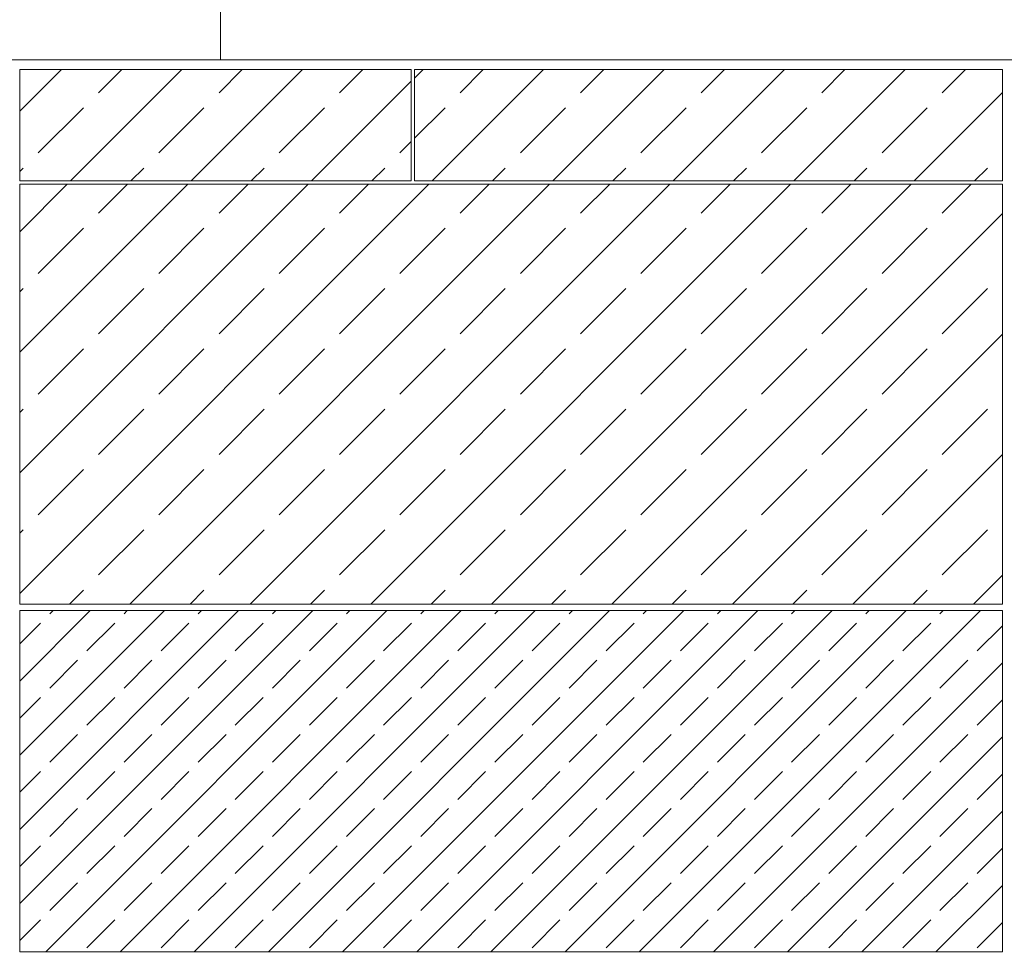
# Model space of a CAD drawing. Header units: millimetres. Extents: x 52659 to 1698020, y -10054 to 104697.
# Tile 235 of 256: x 211310 to 214314, y 8653 to 11500. Entities that reach past the tile are written whole.
import ezdxf

# ---------------------------------------------------------------- set-up
doc = ezdxf.new("R2010")
doc.units = ezdxf.units.MM
doc.header["$MEASUREMENT"] = 0
for name, color, linetype in [('02-04 CASSETTES CLAIRES', 7, 'Continuous'), ('02-04 CASSETTES FONCEES', 7, 'Continuous'), ('02-04 Mur.Construction', 7, 'Continuous'), ('05-02 Cotation 200ème 100ème.Cotations', 7, 'Continuous'), ('08-01 2D Dessin général.2D', 7, 'Continuous')]:
    doc.layers.add(name, color=color, linetype=linetype)
doc.styles.add('STYLE_GENERE_3', font='ARIALN.TTF')
doc.dimstyles.new('STYLE_GENERE__1', dxfattribs={"dimtxt": 200, "dimasz": 95, "dimexe": 0.18, "dimexo": 100, "dimgap": 0, "dimtad": 0, "dimlfac": 0.001, "dimzin": 0, "dimdsep": 46, "dimtxsty": 'STYLE_GENERE_3', "dimblk": 'ARROWHEAD_6', "dimblk1": 'ARROWHEAD_6', "dimblk2": 'ARROWHEAD_6', "dimcen": 0.09, "dimclrd": 7, "dimclre": 7, "dimclrt": 7, "dimazin": 0, "dimtfac": 1, "dimtdec": 4, "dimtmove": 2, "dimatfit": 3, "dimfxl": 1, "dimtolj": 1, "dimtzin": 0, "dimarcsym": 0})
doc.dimstyles.new('STYLE_GENERE__2', dxfattribs={"dimtxt": 200, "dimasz": 95, "dimexe": 0.18, "dimexo": 100, "dimgap": 0, "dimtad": 0, "dimlfac": 0.001, "dimzin": 0, "dimdsep": 46, "dimtxsty": 'STYLE_GENERE_3', "dimblk": 'ARROWHEAD_6', "dimblk1": 'ARROWHEAD_6', "dimblk2": 'ARROWHEAD_6', "dimcen": 0.09, "dimclrd": 7, "dimclre": 7, "dimclrt": 7, "dimazin": 0, "dimtfac": 1, "dimtdec": 4, "dimtmove": 0, "dimatfit": 3, "dimfxl": 1, "dimtolj": 1, "dimtzin": 0, "dimarcsym": 0})

# ---------------------------------------------------------------- blocks, each defined once
blk = doc.blocks.new('Élément de coupe_235_1', base_point=(131932.7, 5158.1))
at = {"layer": '02-04 Mur.Construction', "color": 7, "linetype": 'Continuous', "lineweight": 9}
blk.add_line((220579, 11378.1), (162692.7, 11378.1), dxfattribs=at)
blk = doc.blocks.new('Élément de coupe_494_1', base_point=(131932.7, 5158.1))
at = {"layer": '02-04 CASSETTES FONCEES', "color": 7, "linetype": 'Continuous', "lineweight": 9}
for p, q in [((211310.7, 8804.5), (212204.3, 9698.1)), ((211310.7, 9030.8), (211978, 9698.1)), ((211310.7, 9257), (211751.8, 9698.1)), ((211310.7, 9483.3), (211525.5, 9698.1)), ((211310.7, 9698.1), (211310.7, 8657.6)), ((214307.9, 9698.1), (211310.7, 9698.1)), ((211390.1, 8657.6), (212430.6, 9698.1)), ((211402.3, 9688), (211412.4, 9698.1)), ((211616.4, 8657.6), (212656.9, 9698.1)), ((211628.5, 9688), (211638.6, 9698.1)), ((211842.7, 8657.6), (212883.1, 9698.1)), ((211854.8, 9688), (211864.9, 9698.1)), ((212068.9, 8657.6), (213109.4, 9698.1)), ((212081.1, 9688), (212091.2, 9698.1)), ((212295.2, 8657.6), (213335.7, 9698.1)), ((212307.4, 9688), (212317.5, 9698.1)), ((212521.5, 8657.6), (213562, 9698.1)), ((212533.6, 9688), (212543.7, 9698.1)), ((212747.8, 8657.6), (213788.2, 9698.1)), ((212759.9, 9688), (212770, 9698.1)), ((212974, 8657.6), (214014.5, 9698.1)), ((212986.2, 9688), (212996.3, 9698.1)), ((213200.3, 8657.6), (214240.8, 9698.1)), ((213212.5, 9688), (213222.6, 9698.1)), ((213438.7, 9688), (213448.8, 9698.1)), ((213665, 9688), (213675.1, 9698.1)), ((213891.3, 9688), (213901.4, 9698.1)), ((214117.6, 9688), (214127.7, 9698.1)), ((214307.9, 8657.6), (214307.9, 9698.1)), ((211310.7, 9596.5), (211374, 9659.7)), ((211515.4, 9574.8), (211600.3, 9659.7)), ((211741.7, 9574.8), (211826.5, 9659.7)), ((211968, 9574.8), (212052.8, 9659.7)), ((212194.2, 9574.8), (212279.1, 9659.7)), ((212420.5, 9574.8), (212505.4, 9659.7)), ((212646.8, 9574.8), (212731.6, 9659.7)), ((212873.1, 9574.8), (212957.9, 9659.7)), ((213099.3, 9574.8), (213184.2, 9659.7)), ((213325.6, 9574.8), (213410.5, 9659.7)), ((213551.9, 9574.8), (213636.7, 9659.7)), ((213778.2, 9574.8), (213863, 9659.7)), ((214004.4, 9574.8), (214089.3, 9659.7)), ((214230.7, 9574.8), (214307.9, 9652)), ((211402.3, 9461.7), (211487.1, 9546.6)), ((211628.5, 9461.7), (211713.4, 9546.6)), ((211854.8, 9461.7), (211939.7, 9546.6)), ((212081.1, 9461.7), (212165.9, 9546.6)), ((212307.4, 9461.7), (212392.2, 9546.6)), ((212533.6, 9461.7), (212618.5, 9546.6)), ((212759.9, 9461.7), (212844.8, 9546.6)), ((212986.2, 9461.7), (213071, 9546.6)), ((213212.5, 9461.7), (213297.3, 9546.6)), ((213426.6, 8657.6), (214307.9, 9538.9)), ((213438.7, 9461.7), (213523.6, 9546.6)), ((213665, 9461.7), (213749.9, 9546.6)), ((213891.3, 9461.7), (213976.1, 9546.6)), ((214117.6, 9461.7), (214202.4, 9546.6)), ((211310.7, 9370.2), (211374, 9433.4)), ((211515.4, 9348.6), (211600.3, 9433.4)), ((211741.7, 9348.6), (211826.5, 9433.4)), ((211968, 9348.6), (212052.8, 9433.4)), ((212194.2, 9348.6), (212279.1, 9433.4)), ((212420.5, 9348.6), (212505.4, 9433.4)), ((212646.8, 9348.6), (212731.6, 9433.4)), ((212873.1, 9348.6), (212957.9, 9433.4)), ((213099.3, 9348.6), (213184.2, 9433.4)), ((213325.6, 9348.6), (213410.5, 9433.4)), ((213551.9, 9348.6), (213636.7, 9433.4)), ((213778.2, 9348.6), (213863, 9433.4)), ((214004.4, 9348.6), (214089.3, 9433.4)), ((214230.7, 9348.6), (214307.9, 9425.8)), ((211402.3, 9235.4), (211487.1, 9320.3)), ((211628.5, 9235.4), (211713.4, 9320.3)), ((211854.8, 9235.4), (211939.7, 9320.3)), ((212081.1, 9235.4), (212165.9, 9320.3)), ((212307.4, 9235.4), (212392.2, 9320.3)), ((212533.6, 9235.4), (212618.5, 9320.3)), ((212759.9, 9235.4), (212844.8, 9320.3)), ((212986.2, 9235.4), (213071, 9320.3)), ((213212.5, 9235.4), (213297.3, 9320.3)), ((213438.7, 9235.4), (213523.6, 9320.3)), ((213652.9, 8657.6), (214307.9, 9312.6)), ((213665, 9235.4), (213749.9, 9320.3)), ((213891.3, 9235.4), (213976.1, 9320.3)), ((214117.6, 9235.4), (214202.4, 9320.3)), ((211310.7, 9143.9), (211374, 9207.1)), ((211515.4, 9122.3), (211600.3, 9207.1)), ((211741.7, 9122.3), (211826.5, 9207.1)), ((211968, 9122.3), (212052.8, 9207.1)), ((212194.2, 9122.3), (212279.1, 9207.1)), ((212420.5, 9122.3), (212505.4, 9207.1)), ((212646.8, 9122.3), (212731.6, 9207.1)), ((212873.1, 9122.3), (212957.9, 9207.1)), ((213099.3, 9122.3), (213184.2, 9207.1)), ((213325.6, 9122.3), (213410.5, 9207.1)), ((213551.9, 9122.3), (213636.7, 9207.1)), ((213778.2, 9122.3), (213863, 9207.1)), ((214004.4, 9122.3), (214089.3, 9207.1)), ((214230.7, 9122.3), (214307.9, 9199.5)), ((211402.3, 9009.2), (211487.1, 9094)), ((211628.5, 9009.2), (211713.4, 9094)), ((211854.8, 9009.2), (211939.7, 9094)), ((212081.1, 9009.2), (212165.9, 9094)), ((212307.4, 9009.2), (212392.2, 9094)), ((212533.6, 9009.2), (212618.5, 9094)), ((212759.9, 9009.2), (212844.8, 9094)), ((212986.2, 9009.2), (213071, 9094)), ((213212.5, 9009.2), (213297.3, 9094)), ((213438.7, 9009.2), (213523.6, 9094)), ((213665, 9009.2), (213749.9, 9094)), ((213879.1, 8657.6), (214307.9, 9086.3)), ((213891.3, 9009.2), (213976.1, 9094)), ((214117.6, 9009.2), (214202.4, 9094)), ((211310.7, 8917.6), (211374, 8980.9)), ((211515.4, 8896), (211600.3, 8980.9)), ((211741.7, 8896), (211826.5, 8980.9)), ((211968, 8896), (212052.8, 8980.9)), ((212194.2, 8896), (212279.1, 8980.9)), ((212420.5, 8896), (212505.4, 8980.9)), ((212646.8, 8896), (212731.6, 8980.9)), ((212873.1, 8896), (212957.9, 8980.9)), ((213099.3, 8896), (213184.2, 8980.9)), ((213325.6, 8896), (213410.5, 8980.9)), ((213551.9, 8896), (213636.7, 8980.9)), ((213778.2, 8896), (213863, 8980.9)), ((214004.4, 8896), (214089.3, 8980.9)), ((214230.7, 8896), (214307.9, 8973.2)), ((211402.3, 8782.9), (211487.1, 8867.7)), ((211628.5, 8782.9), (211713.4, 8867.7)), ((211854.8, 8782.9), (211939.7, 8867.7)), ((212081.1, 8782.9), (212165.9, 8867.7)), ((212307.4, 8782.9), (212392.2, 8867.7)), ((212533.6, 8782.9), (212618.5, 8867.7)), ((212759.9, 8782.9), (212844.8, 8867.7)), ((212986.2, 8782.9), (213071, 8867.7)), ((213212.5, 8782.9), (213297.3, 8867.7)), ((213438.7, 8782.9), (213523.6, 8867.7)), ((213665, 8782.9), (213749.9, 8867.7)), ((213891.3, 8782.9), (213976.1, 8867.7)), ((214117.6, 8782.9), (214202.4, 8867.7)), ((214105.4, 8657.6), (214307.9, 8860.1)), ((211310.7, 8691.4), (211374, 8754.6)), ((211515.4, 8669.7), (211600.3, 8754.6)), ((211741.7, 8669.7), (211826.5, 8754.6)), ((211968, 8669.7), (212052.8, 8754.6)), ((212194.2, 8669.7), (212279.1, 8754.6)), ((212420.5, 8669.7), (212505.4, 8754.6)), ((212646.8, 8669.7), (212731.6, 8754.6)), ((212873.1, 8669.7), (212957.9, 8754.6)), ((213099.3, 8669.7), (213184.2, 8754.6)), ((213325.6, 8669.7), (213410.5, 8754.6)), ((213551.9, 8669.7), (213636.7, 8754.6)), ((213778.2, 8669.7), (213863, 8754.6)), ((214004.4, 8669.7), (214089.3, 8754.6)), ((214230.7, 8669.7), (214307.9, 8746.9)), ((211310.7, 8657.6), (214307.9, 8657.6))]:
    blk.add_line(p, q, dxfattribs=at)
blk = doc.blocks.new('Élément de coupe_497_1', base_point=(131932.7, 5158.1))
at = {"layer": '02-04 CASSETTES CLAIRES', "color": 7, "linetype": 'Continuous', "lineweight": 9}
for p, q in [((211310.7, 9750.5), (212558.4, 10998.2)), ((211310.7, 10118.2), (212190.7, 10998.2)), ((211310.7, 10485.9), (211823, 10998.2)), ((211310.7, 10853.6), (211455.3, 10998.2)), ((211310.7, 10998.2), (211310.7, 9718.1)), ((214307.9, 10998.2), (211310.7, 10998.2)), ((211550.8, 10909.8), (211639.2, 10998.2)), ((211646, 9718.1), (212926.1, 10998.2)), ((211918.5, 10909.8), (212006.9, 10998.2)), ((212013.7, 9718.1), (213293.8, 10998.2)), ((212286.2, 10909.8), (212374.6, 10998.2)), ((212381.4, 9718.1), (213661.5, 10998.2)), ((212653.9, 10909.8), (212742.3, 10998.2)), ((212749.1, 9718.1), (214029.2, 10998.2)), ((213021.5, 10909.8), (213110, 10998.2)), ((213389.2, 10909.8), (213477.7, 10998.2)), ((213756.9, 10909.8), (213845.4, 10998.2)), ((214124.6, 10909.8), (214213.1, 10998.2)), ((214307.9, 9718.1), (214307.9, 10998.2)), ((213116.8, 9718.1), (214307.9, 10909.1)), ((211366.9, 10725.9), (211504.8, 10863.8)), ((211734.6, 10725.9), (211872.5, 10863.8)), ((212102.3, 10725.9), (212240.2, 10863.8)), ((212470, 10725.9), (212607.9, 10863.8)), ((212837.7, 10725.9), (212975.6, 10863.8)), ((213205.4, 10725.9), (213343.3, 10863.8)), ((213573.1, 10725.9), (213711, 10863.8)), ((213940.8, 10725.9), (214078.7, 10863.8)), ((211310.7, 10669.7), (211321, 10679.9)), ((211550.8, 10542.1), (211688.7, 10679.9)), ((211918.5, 10542.1), (212056.3, 10679.9)), ((212286.2, 10542.1), (212424, 10679.9)), ((212653.9, 10542.1), (212791.7, 10679.9)), ((213021.5, 10542.1), (213159.4, 10679.9)), ((213389.2, 10542.1), (213527.1, 10679.9)), ((213756.9, 10542.1), (213894.8, 10679.9)), ((214124.6, 10542.1), (214262.5, 10679.9)), ((213484.5, 9718.1), (214307.9, 10541.5)), ((211366.9, 10358.2), (211504.8, 10496.1)), ((211734.6, 10358.2), (211872.5, 10496.1)), ((212102.3, 10358.2), (212240.2, 10496.1)), ((212470, 10358.2), (212607.9, 10496.1)), ((212837.7, 10358.2), (212975.6, 10496.1)), ((213205.4, 10358.2), (213343.3, 10496.1)), ((213573.1, 10358.2), (213711, 10496.1)), ((213940.8, 10358.2), (214078.7, 10496.1)), ((211310.7, 10302), (211321, 10312.2)), ((211550.8, 10174.4), (211688.7, 10312.2)), ((211918.5, 10174.4), (212056.3, 10312.2)), ((212286.2, 10174.4), (212424, 10312.2)), ((212653.9, 10174.4), (212791.7, 10312.2)), ((213021.5, 10174.4), (213159.4, 10312.2)), ((213389.2, 10174.4), (213527.1, 10312.2)), ((213756.9, 10174.4), (213894.8, 10312.2)), ((214124.6, 10174.4), (214262.5, 10312.2)), ((213852.2, 9718.1), (214307.9, 10173.8)), ((211366.9, 9990.5), (211504.8, 10128.4)), ((211734.6, 9990.5), (211872.5, 10128.4)), ((212102.3, 9990.5), (212240.2, 10128.4)), ((212470, 9990.5), (212607.9, 10128.4)), ((212837.7, 9990.5), (212975.6, 10128.4)), ((213205.4, 9990.5), (213343.3, 10128.4)), ((213573.1, 9990.5), (213711, 10128.4)), ((213940.8, 9990.5), (214078.7, 10128.4)), ((211310.7, 9934.3), (211321, 9944.5)), ((211550.8, 9806.7), (211688.7, 9944.5)), ((211918.5, 9806.7), (212056.3, 9944.5)), ((212286.2, 9806.7), (212424, 9944.5)), ((212653.9, 9806.7), (212791.7, 9944.5)), ((213021.5, 9806.7), (213159.4, 9944.5)), ((213389.2, 9806.7), (213527.1, 9944.5)), ((213756.9, 9806.7), (213894.8, 9944.5)), ((214124.6, 9806.7), (214262.5, 9944.5)), ((214219.9, 9718.1), (214307.9, 9806.1)), ((211462.2, 9718.1), (211504.8, 9760.7)), ((211829.9, 9718.1), (211872.5, 9760.7)), ((212197.6, 9718.1), (212240.2, 9760.7)), ((212565.3, 9718.1), (212607.9, 9760.7)), ((212933, 9718.1), (212975.6, 9760.7)), ((213300.7, 9718.1), (213343.3, 9760.7)), ((213668.3, 9718.1), (213711, 9760.7)), ((214036, 9718.1), (214078.7, 9760.7)), ((211310.7, 9718.1), (214307.9, 9718.1))]:
    blk.add_line(p, q, dxfattribs=at)
blk = doc.blocks.new('Élément de coupe_498_1', base_point=(131932.7, 5158.1))
at = {"layer": '02-04 CASSETTES CLAIRES', "color": 7, "linetype": 'Continuous', "lineweight": 9}
for p, q in [((212514.7, 11322.1), (212540.6, 11348.1)), ((212514.7, 11348.1), (212514.7, 11008.2)), ((214308.7, 11348.1), (212514.7, 11348.1)), ((212568.5, 11008.2), (212908.3, 11348.1)), ((212653.9, 11277.4), (212724.5, 11348.1)), ((212936.2, 11008.2), (213276, 11348.1)), ((213021.5, 11277.4), (213092.2, 11348.1)), ((213303.9, 11008.2), (213643.7, 11348.1)), ((213389.2, 11277.4), (213459.9, 11348.1)), ((213671.6, 11008.2), (214011.4, 11348.1)), ((213756.9, 11277.4), (213827.6, 11348.1)), ((214124.6, 11277.4), (214195.3, 11348.1)), ((214308.7, 11008.2), (214308.7, 11348.1)), ((214039.3, 11008.2), (214308.7, 11277.7)), ((212514.7, 11138.3), (212607.9, 11231.5)), ((212837.7, 11093.6), (212975.6, 11231.5)), ((213205.4, 11093.6), (213343.3, 11231.5)), ((213573.1, 11093.6), (213711, 11231.5)), ((213940.8, 11093.6), (214078.7, 11231.5)), ((214308.5, 11093.6), (214308.7, 11093.9)), ((212752.3, 11008.2), (212791.7, 11047.6)), ((213120, 11008.2), (213159.4, 11047.6)), ((213487.7, 11008.2), (213527.1, 11047.6)), ((213855.4, 11008.2), (213894.8, 11047.6)), ((214223.1, 11008.2), (214262.5, 11047.6)), ((212514.7, 11008.2), (214308.7, 11008.2))]:
    blk.add_line(p, q, dxfattribs=at)
blk = doc.blocks.new('Élément de coupe_499_1', base_point=(131932.7, 5158.1))
at = {"layer": '02-04 CASSETTES CLAIRES', "color": 7, "linetype": 'Continuous', "lineweight": 9}
for p, q in [((211310.7, 11221.3), (211437.5, 11348.1)), ((211310.7, 11348.1), (211310.7, 11008.2)), ((212504.7, 11348.1), (211310.7, 11348.1)), ((211465.4, 11008.2), (211805.2, 11348.1)), ((211550.8, 11277.4), (211621.4, 11348.1)), ((211833.1, 11008.2), (212172.9, 11348.1)), ((211918.5, 11277.4), (211989.1, 11348.1)), ((212286.2, 11277.4), (212356.8, 11348.1)), ((212504.7, 11008.2), (212504.7, 11348.1)), ((212200.8, 11008.2), (212504.7, 11312.1)), ((211366.9, 11093.6), (211504.8, 11231.5)), ((211734.6, 11093.6), (211872.5, 11231.5)), ((212102.3, 11093.6), (212240.2, 11231.5)), ((212470, 11093.6), (212504.7, 11128.3)), ((211310.7, 11037.4), (211321, 11047.6)), ((211649.2, 11008.2), (211688.7, 11047.6)), ((212016.9, 11008.2), (212056.3, 11047.6)), ((212384.6, 11008.2), (212424, 11047.6)), ((211310.7, 11008.2), (212504.7, 11008.2))]:
    blk.add_line(p, q, dxfattribs=at)
blk = doc.blocks.new('*D727', base_point=(131932.7, 5158.1))
at = {"layer": '05-02 Cotation 200ème 100ème.Cotations', "color": 7, "linetype": 'Continuous', "lineweight": 25, "transparency": 16777216}
for p, q in [((187874.4, 11412.6), (187974.4, 11312.6)), ((187874.4, 11203.3), (187974.4, 11103.3))]:
    blk.add_line(p, q, dxfattribs=at)
at = {"layer": '05-02 Cotation 200ème 100ème.Cotations', "color": 7, "linetype": 'Continuous', "lineweight": 13, "transparency": 16777216}
for p, q in [((188018.2, 11362.6), (187830.7, 11362.6)), ((187924.4, 11153.3), (187924.4, 11362.6)), ((188018.2, 11153.3), (187830.7, 11153.3))]:
    blk.add_line(p, q, dxfattribs=at)
blk = doc.blocks.new('ARROWHEAD_6')
at = {"color": 0, "linetype": 'Continuous', "lineweight": 0}
for p, q in [((-0.5, -0.5), (0.5, 0.5)), ((0, 0), (-1, 0))]:
    blk.add_line(p, q, dxfattribs=at)
blk = doc.blocks.new('*D728', base_point=(131932.7, 5158.1))
at = {"layer": '05-02 Cotation 200ème 100ème.Cotations', "color": 7, "linetype": 'Continuous', "lineweight": 25, "transparency": 16777216}
for p, q in [((187874.4, 13160.1), (187974.4, 13060.1)), ((187874.4, 11412.6), (187974.4, 11312.6))]:
    blk.add_line(p, q, dxfattribs=at)
at = {"layer": '05-02 Cotation 200ème 100ème.Cotations', "color": 7, "linetype": 'Continuous', "lineweight": 13, "transparency": 16777216}
for p, q in [((188018.2, 13110.1), (187830.7, 13110.1)), ((187924.4, 12485.2), (187924.4, 13110.1)), ((187924.4, 11362.6), (187924.4, 11987.5)), ((188018.2, 11362.6), (187830.7, 11362.6))]:
    blk.add_line(p, q, dxfattribs=at)
at = {"layer": '05-02 Cotation 200ème 100ème.Cotations', "color": 7, "lineweight": 9, "transparency": 16777216, "insert": (188024.4, 12012.3), "char_height": 200, "attachment_point": 7, "rotation": 90, "style": 'STYLE_GENERE_3'}
blk.add_mtext('\\A1;1,75', dxfattribs=at)
blk = doc.blocks.new('*D741', base_point=(131932.7, 5158.1))
at = {"layer": '05-02 Cotation 200ème 100ème.Cotations', "color": 7, "linetype": 'Continuous', "lineweight": 25, "transparency": 16777216}
for p, q in [((165280.7, 9772.9), (165380.7, 9672.9)), ((165280.7, 7648.1), (165380.7, 7548.1))]:
    blk.add_line(p, q, dxfattribs=at)
at = {"layer": '05-02 Cotation 200ème 100ème.Cotations', "color": 7, "linetype": 'Continuous', "lineweight": 13, "transparency": 16777216}
for p, q in [((165424.5, 9722.9), (165237, 9722.9)), ((165330.7, 8909.3), (165330.7, 9722.9)), ((165330.7, 7598.1), (165330.7, 8411.6)), ((165424.5, 7598.1), (165237, 7598.1))]:
    blk.add_line(p, q, dxfattribs=at)
at = {"layer": '05-02 Cotation 200ème 100ème.Cotations', "color": 7, "lineweight": 9, "transparency": 16777216, "insert": (165430.7, 8436.5), "char_height": 200, "attachment_point": 7, "rotation": 90, "style": 'STYLE_GENERE_3'}
blk.add_mtext('\\A1;2,12', dxfattribs=at)
blk = doc.blocks.new('*D742', base_point=(131932.7, 5158.1))
at = {"layer": '05-02 Cotation 200ème 100ème.Cotations', "color": 7, "linetype": 'Continuous', "lineweight": 25, "transparency": 16777216}
for p, q in [((165280.7, 11058.1), (165380.7, 10958.1)), ((165280.7, 9772.9), (165380.7, 9672.9))]:
    blk.add_line(p, q, dxfattribs=at)
at = {"layer": '05-02 Cotation 200ème 100ème.Cotations', "color": 7, "linetype": 'Continuous', "lineweight": 13, "transparency": 16777216}
for p, q in [((165424.5, 11008.1), (165237, 11008.1)), ((165330.7, 10614.3), (165330.7, 11008.1)), ((165330.7, 9722.9), (165330.7, 10116.6)), ((165424.5, 9722.9), (165237, 9722.9))]:
    blk.add_line(p, q, dxfattribs=at)
at = {"layer": '05-02 Cotation 200ème 100ème.Cotations', "color": 7, "lineweight": 9, "transparency": 16777216, "char_height": 200, "attachment_point": 7, "rotation": 90, "style": 'STYLE_GENERE_3'}
for s, insert in [('\\A1;0,35', (165287.9, 10961.3)), ('\\A1;1,29', (165430.7, 10141.5))]:
    blk.add_mtext(s, dxfattribs=dict(at, insert=insert))
blk = doc.blocks.new('*D743', base_point=(131932.7, 5158.1))
at = {"layer": '05-02 Cotation 200ème 100ème.Cotations', "color": 7, "linetype": 'Continuous', "lineweight": 25, "transparency": 16777216}
for p, q in [((165280.7, 11412.6), (165380.7, 11312.6)), ((165280.7, 11058.1), (165380.7, 10958.1))]:
    blk.add_line(p, q, dxfattribs=at)
at = {"layer": '05-02 Cotation 200ème 100ème.Cotations', "color": 7, "linetype": 'Continuous', "lineweight": 13, "transparency": 16777216}
for p, q in [((165424.5, 11362.6), (165237, 11362.6)), ((165330.7, 11008.1), (165330.7, 11362.6)), ((165424.5, 11008.1), (165237, 11008.1))]:
    blk.add_line(p, q, dxfattribs=at)
blk = doc.blocks.new('*D744', base_point=(131932.7, 5158.1))
at = {"layer": '05-02 Cotation 200ème 100ème.Cotations', "color": 7, "linetype": 'Continuous', "lineweight": 25, "transparency": 16777216}
for p, q in [((165280.7, 14458.1), (165380.7, 14358.1)), ((165280.7, 11412.6), (165380.7, 11312.6))]:
    blk.add_line(p, q, dxfattribs=at)
at = {"layer": '05-02 Cotation 200ème 100ème.Cotations', "color": 7, "linetype": 'Continuous', "lineweight": 13, "transparency": 16777216}
for p, q in [((165424.5, 14408.1), (165237, 14408.1)), ((165330.7, 13134.2), (165330.7, 14408.1)), ((165330.7, 11362.6), (165330.7, 12636.5)), ((165424.5, 11362.6), (165237, 11362.6))]:
    blk.add_line(p, q, dxfattribs=at)
at = {"layer": '05-02 Cotation 200ème 100ème.Cotations', "color": 7, "lineweight": 9, "transparency": 16777216, "char_height": 200, "attachment_point": 7, "rotation": 90, "style": 'STYLE_GENERE_3'}
for s, insert in [('\\A1;0,40', (165287.9, 14381.8)), ('\\A1;3,05', (165430.7, 12661.3))]:
    blk.add_mtext(s, dxfattribs=dict(at, insert=insert))
blk = doc.blocks.new('*D760', base_point=(131932.7, 5158.1))
at = {"layer": '05-02 Cotation 200ème 100ème.Cotations', "color": 7, "linetype": 'Continuous', "lineweight": 25, "transparency": 16777216}
for p, q in [((135853.9, 8708.1), (135953.9, 8608.1)), ((135853.9, 6358.1), (135953.9, 6258.1))]:
    blk.add_line(p, q, dxfattribs=at)
at = {"layer": '05-02 Cotation 200ème 100ème.Cotations', "color": 7, "linetype": 'Continuous', "lineweight": 13, "transparency": 16777216}
for p, q in [((135997.7, 8658.1), (135810.2, 8658.1)), ((135903.9, 7731.9), (135903.9, 8658.1)), ((135903.9, 6308.1), (135903.9, 7234.2)), ((135997.7, 6308.1), (135810.2, 6308.1))]:
    blk.add_line(p, q, dxfattribs=at)
at = {"layer": '05-02 Cotation 200ème 100ème.Cotations', "color": 7, "lineweight": 9, "transparency": 16777216, "insert": (136003.9, 7259.1), "char_height": 200, "attachment_point": 7, "rotation": 90, "style": 'STYLE_GENERE_3'}
blk.add_mtext('\\A1;2,35', dxfattribs=at)
blk = doc.blocks.new('*D761', base_point=(131932.7, 5158.1))
at = {"layer": '05-02 Cotation 200ème 100ème.Cotations', "color": 7, "linetype": 'Continuous', "lineweight": 25, "transparency": 16777216}
for p, q in [((135853.9, 9772.9), (135953.9, 9672.9)), ((135853.9, 8708.1), (135953.9, 8608.1))]:
    blk.add_line(p, q, dxfattribs=at)
at = {"layer": '05-02 Cotation 200ème 100ème.Cotations', "color": 7, "linetype": 'Continuous', "lineweight": 13, "transparency": 16777216}
for p, q in [((135997.7, 9722.9), (135810.2, 9722.9)), ((135903.9, 9439.3), (135903.9, 9722.9)), ((135903.9, 8658.1), (135903.9, 8941.6)), ((135997.7, 8658.1), (135810.2, 8658.1))]:
    blk.add_line(p, q, dxfattribs=at)
at = {"layer": '05-02 Cotation 200ème 100ème.Cotations', "color": 7, "lineweight": 9, "transparency": 16777216, "insert": (136003.9, 8966.5), "char_height": 200, "attachment_point": 7, "rotation": 90, "style": 'STYLE_GENERE_3'}
blk.add_mtext('\\A1;1,06', dxfattribs=at)
blk = doc.blocks.new('*D762', base_point=(131932.7, 5158.1))
at = {"layer": '05-02 Cotation 200ème 100ème.Cotations', "color": 7, "linetype": 'Continuous', "lineweight": 25, "transparency": 16777216}
for p, q in [((135853.9, 11058.1), (135953.9, 10958.1)), ((135853.9, 9772.9), (135953.9, 9672.9))]:
    blk.add_line(p, q, dxfattribs=at)
at = {"layer": '05-02 Cotation 200ème 100ème.Cotations', "color": 7, "linetype": 'Continuous', "lineweight": 13, "transparency": 16777216}
for p, q in [((135997.7, 11008.1), (135810.2, 11008.1)), ((135903.9, 10614.3), (135903.9, 11008.1)), ((135903.9, 9722.9), (135903.9, 10116.6)), ((135997.7, 9722.9), (135810.2, 9722.9))]:
    blk.add_line(p, q, dxfattribs=at)
at = {"layer": '05-02 Cotation 200ème 100ème.Cotations', "color": 7, "lineweight": 9, "transparency": 16777216, "char_height": 200, "attachment_point": 7, "rotation": 90, "style": 'STYLE_GENERE_3'}
for s, insert in [('\\A1;0,35', (135861, 10961.3)), ('\\A1;1,29', (136003.9, 10141.5))]:
    blk.add_mtext(s, dxfattribs=dict(at, insert=insert))
blk = doc.blocks.new('*D763', base_point=(131932.7, 5158.1))
at = {"layer": '05-02 Cotation 200ème 100ème.Cotations', "color": 7, "linetype": 'Continuous', "lineweight": 25, "transparency": 16777216}
for p, q in [((135853.9, 11412.6), (135953.9, 11312.6)), ((135853.9, 11058.1), (135953.9, 10958.1))]:
    blk.add_line(p, q, dxfattribs=at)
at = {"layer": '05-02 Cotation 200ème 100ème.Cotations', "color": 7, "linetype": 'Continuous', "lineweight": 13, "transparency": 16777216}
for p, q in [((135997.7, 11362.6), (135810.2, 11362.6)), ((135903.9, 11008.1), (135903.9, 11362.6)), ((135997.7, 11008.1), (135810.2, 11008.1))]:
    blk.add_line(p, q, dxfattribs=at)
blk = doc.blocks.new('*D764', base_point=(131932.7, 5158.1))
at = {"layer": '05-02 Cotation 200ème 100ème.Cotations', "color": 7, "linetype": 'Continuous', "lineweight": 25, "transparency": 16777216}
for p, q in [((135853.9, 14458.1), (135953.9, 14358.1)), ((135853.9, 11412.6), (135953.9, 11312.6))]:
    blk.add_line(p, q, dxfattribs=at)
at = {"layer": '05-02 Cotation 200ème 100ème.Cotations', "color": 7, "linetype": 'Continuous', "lineweight": 13, "transparency": 16777216}
for p, q in [((135997.7, 14408.1), (135810.2, 14408.1)), ((135903.9, 13134.2), (135903.9, 14408.1)), ((135903.9, 11362.6), (135903.9, 12636.5)), ((135997.7, 11362.6), (135810.2, 11362.6))]:
    blk.add_line(p, q, dxfattribs=at)
at = {"layer": '05-02 Cotation 200ème 100ème.Cotations', "color": 7, "lineweight": 9, "transparency": 16777216, "char_height": 200, "attachment_point": 7, "rotation": 90, "style": 'STYLE_GENERE_3'}
for s, insert in [('\\A1;0,40', (135861, 14381.8)), ('\\A1;3,05', (136003.9, 12661.3))]:
    blk.add_mtext(s, dxfattribs=dict(at, insert=insert))

msp = doc.modelspace()

# ---------------------------------------------------------------- linework, layer by layer
at = {"layer": '08-01 2D Dessin général.2D', "color": 7, "linetype": 'Continuous', "lineweight": 9}
msp.add_line((211922.668, 11378.072), (211922.668, 12248.072), dxfattribs=at)

# ---------------------------------------------------------------- block references
at = {"layer": '02-04 CASSETTES CLAIRES', "lineweight": 0}
for name in ['Élément de coupe_499_1', 'Élément de coupe_498_1', 'Élément de coupe_497_1']:
    msp.add_blockref(name, (131932.668, 5158.072), dxfattribs=at)
at = {"layer": '02-04 CASSETTES FONCEES', "lineweight": 0}
msp.add_blockref('Élément de coupe_494_1', (131932.668, 5158.072), dxfattribs=at)
at = {"layer": '02-04 Mur.Construction', "lineweight": 0}
msp.add_blockref('Élément de coupe_235_1', (131932.668, 5158.072), dxfattribs=at)

# ---------------------------------------------------------------- dimensions: what is measured, and where the dimension line sits
at = {"layer": '05-02 Cotation 200ème 100ème.Cotations', "color": 7, "linetype": 'Continuous', "lineweight": 13}
for base, p1, p2, dimstyle, picture, middle in [((135903.901, 14408.072), (220897.887, 11362.595), (220602.668, 14408.072), 'STYLE_GENERE__2', '*D764', (135903.901, 12921.098)), ((165330.708, 14408.072), (220897.887, 11362.595), (220602.668, 14408.072), 'STYLE_GENERE__2', '*D744', (165330.708, 12921.098)), ((187924.443, 13110.072), (220897.887, 11362.595), (187327.961, 13110.072), 'STYLE_GENERE__2', '*D728', (187924.443, 12272.098)), ((135903.901, 11008.072), (221690.249, 9722.862), (220602.668, 11008.072), 'STYLE_GENERE__2', '*D762', (135903.901, 10401.231)), ((165330.708, 11008.072), (221690.249, 9722.862), (220602.668, 11008.072), 'STYLE_GENERE__2', '*D742', (165330.708, 10401.231)), ((135903.901, 11362.595), (220602.668, 11008.072), (220897.887, 11362.595), 'STYLE_GENERE__1', '*D763', (135761.044, 11221.098)), ((165330.708, 11362.595), (220602.668, 11008.072), (220897.887, 11362.595), 'STYLE_GENERE__1', '*D743', (165187.851, 11221.098)), ((187924.443, 11362.595), (187924.443, 11153.327), (220897.887, 11362.595), 'STYLE_GENERE__1', '*D727', (187781.586, 11142.267)), ((135903.901, 9722.862), (136794.464, 8658.072), (221690.249, 9722.862), 'STYLE_GENERE__2', '*D761', (135903.901, 9226.231)), ((165330.708, 9722.862), (220602.668, 7598.072), (221690.249, 9722.862), 'STYLE_GENERE__2', '*D741', (165330.708, 8696.231)), ((135903.901, 8658.072), (220602.668, 6308.064), (136794.464, 8658.072), 'STYLE_GENERE__2', '*D760', (135903.901, 7518.832))]:
    dim = msp.add_linear_dim(base=base, p1=p1, p2=p2, angle=90, dimstyle=dimstyle, dxfattribs=at)
    dim.commit()
    dim.dimension.update_dxf_attribs({"geometry": picture, "text_midpoint": middle, "dimtype": 160, "text_rotation": 90})

doc.saveas('drawing.dxf')
